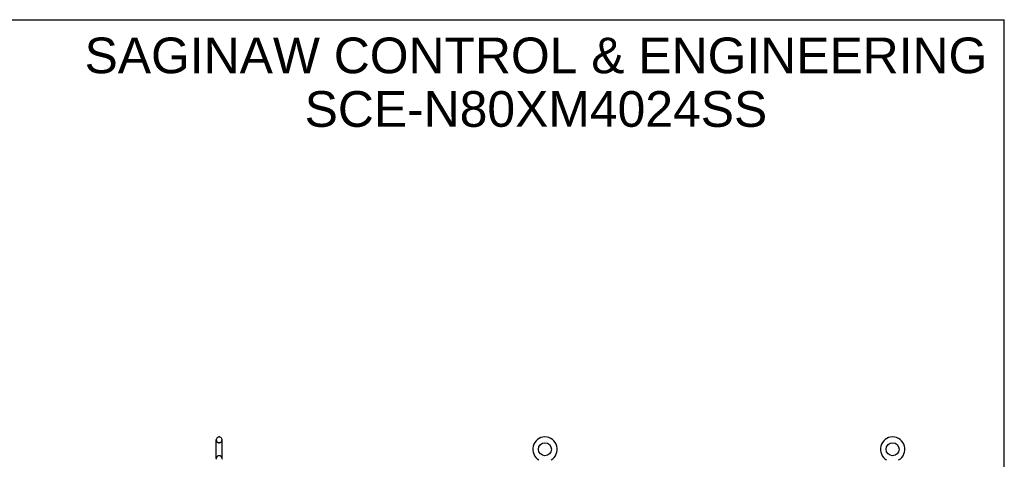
# Model space of a CAD drawing. Header units: inches. Extents: x 0 to 212, y 0 to 138.
# Tile 20 of 20: x 109 to 212, y 91 to 138. Entities that reach past the tile are written whole.
import ezdxf

# ---------------------------------------------------------------- set-up
doc = ezdxf.new("R2010")
doc.units = ezdxf.units.IN
doc.header["$LTSCALE"] = 11.6875
doc.header["$MEASUREMENT"] = 0
doc.linetypes.add('HIDDEN', pattern=[0.2, 0.1, -0.1])
doc.layers.get('0').update_dxf_attribs({"linetype": 'CONTINUOUS'})
doc.layers.add('DEFAULT_2', color=8, linetype='HIDDEN')
doc.layers.add('DIMENSIONS', color=7, linetype='CONTINUOUS')
doc.styles.get("Standard").update_dxf_attribs({"font": 'arial.ttf'})

msp = doc.modelspace()

# ---------------------------------------------------------------- linework, layer by layer
at = {"color": 7, "linetype": 'Continuous'}
for p, q in [((0, 137.5), (212.5, 137.5)), ((212.5, 0), (212.5, 137.5)), ((129.67, 91.4), (129.67, 93.375)), ((130.019, 93.675), (129.932, 93.675)), ((130.282, 91.4), (130.282, 93.375))]:
    msp.add_line(p, q, dxfattribs=at)
for centre in [(164.22, 92.387), (200.762, 92.387)]:
    msp.add_circle(centre, 0.688, dxfattribs=at)
for centre, radius, start, end in [((129.976, 93.375), 0.306, 105.63034, 180), ((129.932, 93.531), 0.144, 90, 105.63034), ((130.019, 93.531), 0.144, 74.36966, 90), ((129.976, 93.375), 0.306, 0, 74.36966), ((164.22, 92.387), 1.288, 299.50527, 240.49473), ((200.762, 92.387), 1.288, 299.50527, 240.49473), ((129.976, 91.4), 0.306, 180, 193.20532), ((129.976, 91.4), 0.306, 346.79468, 360)]:
    msp.add_arc(centre, radius, start, end, dxfattribs=at)
at = {"layer": 'DEFAULT_2', "color": 8, "linetype": 'HIDDEN'}
for p, q in [((130.019, 93.075), (129.932, 93.075)), ((130.019, 91.7), (129.932, 91.7))]:
    msp.add_line(p, q, dxfattribs=at)
for centre, radius, start, end in [((129.976, 93.375), 0.306, 180, 254.36966), ((129.976, 93.375), 0.306, 285.63034, 360), ((129.932, 93.219), 0.144, 254.36966, 270), ((130.019, 93.219), 0.144, 270, 285.63034), ((129.976, 91.4), 0.306, 105.63034, 180), ((129.932, 91.556), 0.144, 90, 105.63034), ((130.019, 91.556), 0.144, 74.36966, 90), ((129.976, 91.4), 0.306, 0, 74.36966)]:
    msp.add_arc(centre, radius, start, end, dxfattribs=at)

# ---------------------------------------------------------------- texts
at = {"layer": 'DIMENSIONS', "color": 2, "linetype": 'Continuous', "insert": (163.27, 135.625), "char_height": 3.75, "width": 94.7119, "attachment_point": 2, "line_spacing_factor": 0.9}
msp.add_mtext('SAGINAW CONTROL & ENGINEERING\\PSCE-N80XM4024SS', dxfattribs=at)

doc.saveas('drawing.dxf')
